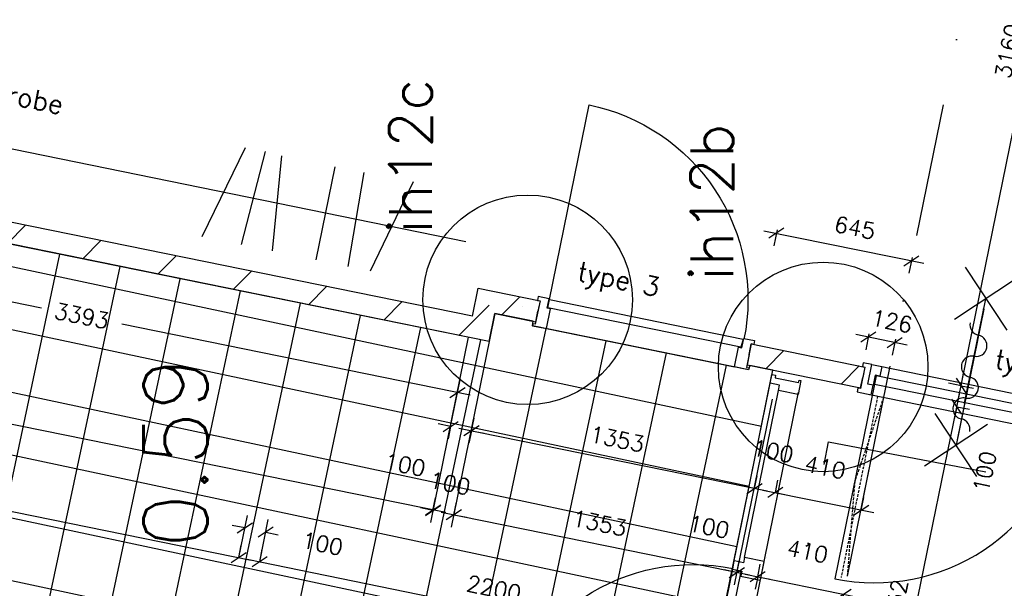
# Model space of a CAD drawing. Extents: x -33344 to 2055880, y -64816 to 121260.
# Tile 79 of 133: x 30775 to 35387, y 72201 to 74865. Entities that reach past the tile are written whole.
import ezdxf
from ezdxf.enums import TextEntityAlignment as Align

# ---------------------------------------------------------------- set-up
doc = ezdxf.new("R2010")
doc.units = 0
doc.header["$LTSCALE"] = 50
doc.header["$MEASUREMENT"] = 0
doc.header["$PDMODE"] = 3
doc.header["$PDSIZE"] = 0.1
for name, pattern in [('DASHDOT', [1, 0.5, -0.25, 0, -0.25]), ('DASHED', [0.75, 0.5, -0.25]), ('HIDDEN', [0.375, 0.25, -0.125]), ('STRAM_0WT$1$DASHDOT', [25, 12.5, -6.25, 0, -6.25])]:
    doc.linetypes.add(name, pattern=pattern)
doc.layers.get('0').update_dxf_attribs({"linetype": 'CONTINUOUS'})
doc.layers.get('DEFPOINTS').update_dxf_attribs({"linetype": 'CONTINUOUS'})
for name, color, linetype in [('00', 7, 'CONTINUOUS'), ('_BRANDCOMPART', 6, 'DASHDOT'), ('_DETAILNUMMERS', 4, 'CONTINUOUS'), ('_DETAILNUMMERSTEKST', 4, 'CONTINUOUS'), ('A--A22--_F123-', 9, 'CONTINUOUS'), ('A--L22--', 3, 'CONTINUOUS'), ('A--L22--_F-2--', 7, 'CONTINUOUS'), ('A--L32--', 7, 'CONTINUOUS'), ('A--L32--_F-23-', 2, 'CONTINUOUS'), ('A--L32--_F123-', 1, 'CONTINUOUS'), ('A--L65--', 7, 'CONTINUOUS'), ('A--L65--_F-23-', 7, 'CONTINUOUS'), ('A--L65--_F123-', 7, 'CONTINUOUS'), ('A--M$1A-_F123-', 1, 'CONTINUOUS'), ('A--M1$A-_F123-', 1, 'CONTINUOUS'), ('A--T$1A-_F123-_RN', 4, 'CONTINUOUS'), ('STRAM_0WT$0$A--L$7A-_STRA0', 1, 'STRAM_0WT$1$DASHDOT'), ('TEGELS', 253, 'CONTINUOUS'), ('TEKST_KOZIJNMERK', 2, 'CONTINUOUS'), ('X--LR---_CP', 7, 'CONTINUOUS'), ('XREF', 7, 'CONTINUOUS')]:
    doc.layers.add(name, color=color, linetype=linetype)
doc.styles.add('ALFA-0_25', font='ROMANS')
doc.styles.add('HIEMSTRA', font='romans.shx')
doc.dimstyles.new('STANDARD$0', dxfattribs={"dimscale": 30, "dimtxt": 2.5, "dimasz": 2, "dimexe": 2, "dimexo": 0, "dimgap": 2, "dimtad": 1, "dimdec": 0, "dimzin": 0, "dimtxsty": 'ALFA-0_25', "dimblk1": 'OBLIQUE', "dimblk2": 'OBLIQUE', "dimsah": 1, "dimcen": -3, "dimdle": 2, "dimclrd": 1, "dimclre": 1, "dimclrt": 2, "dimazin": 3, "dimtfac": 0.666667, "dimtofl": 0, "dimtmove": 0, "dimatfit": 3, "dimtvp": 0.833333, "dimtolj": 1, "dimtzin": 0})

# ---------------------------------------------------------------- blocks, each defined once
blk = doc.blocks.new('Q0340081')
at = {"layer": 'A--L32--_F123-', "color": 2, "linetype": 'CONTINUOUS'}
blk.add_lwpolyline([(0, 0), (0, -40), (926.12, -40), (923.12, 0), (0, 0)], close=True, dxfattribs=at)
at = {"layer": 'A--L32--_F123-', "color": 1, "linetype": 'CONTINUOUS'}
blk.add_lwpolyline([(0, -40), (0, -970, 0.4142136), (930, -40)], format="xyb", dxfattribs=at)
blk = doc.blocks.new('DR_930TYPE3')
at = {"layer": 'A--L32--_F123-', "color": 1}
blk.add_line((67, 0), (967, 0), dxfattribs=at)
for points in [[(0, -9), (0, 0), (67, 0), (67, -93.75), (52, -93.75), (52, -139), (0, -139), (0, -121), (12, -121), (12, -9), (0, -9)], [(1034, -9), (1034, 0), (967, 0), (967, -93.75), (982, -93.75), (982, -139), (1034, -139), (1034, -121), (1022, -121), (1022, -9), (1034, -9)]]:
    blk.add_lwpolyline(points, close=True, dxfattribs=at)
at = {"layer": 'X--LR---_CP', "color": 2, "linetype": 'CONTINUOUS'}
blk.add_point((0, 0), dxfattribs=at)
at = {"layer": 'X--LR---_CP', "color": 3, "linetype": 'CONTINUOUS'}
blk.add_point((0, 0), dxfattribs=at)
at = {"layer": 'A--L32--', "linetype": 'CONTINUOUS'}
blk.add_blockref('Q0340081', (53.94, -95.94), dxfattribs=at)
blk = doc.blocks.new('*U1358')
at = {"layer": 'A--A22--_F123-', "linetype": 'CONTINUOUS'}
h = blk.add_hatch(dxfattribs=at)
h.set_pattern_fill('ALFALINE', color=256, scale=300, style=0)
h.set_pattern_definition([(45, (-32935.2, -73416.4), (-212.132, 212.132), [])])
h.paths.add_polyline_path([(0, 0), (39, -59), (-3432.7, 648.2), (-3422.7, 697.2), (-3363.7, 736.2), (-39, 59)])
at = {"layer": 'A--L22--_F-2--', "color": 3, "linetype": 'CONTINUOUS'}
for points in [[(-39, 59), (-39, 59), (-3363.7, 736.2), (-3363.7, 736.2)], [(39, -59), (39, -59), (-3432.7, 648.2), (-3432.7, 648.2)]]:
    blk.add_lwpolyline(points, dxfattribs=at)
blk = doc.blocks.new('_OBLIQUE')
at = {"color": 0, "linetype": 'BYBLOCK'}
blk.add_line((-0.5, -0.5), (0.5, 0.5), dxfattribs=at)
blk = doc.blocks.new('*D330')
at = {"layer": 'A--M$1A-_F123-', "color": 1, "linetype": 'CONTINUOUS'}
for p, q in [((28734, 72970.1), (28746, 73028.9)), ((28675.2, 72982.1), (31860.2, 72333.3)), ((31801.4, 72345.3), (31813.4, 72404))]:
    blk.add_line(p, q, dxfattribs=at)
at = {"layer": 'DEFPOINTS', "color": 0, "linetype": 'CONTINUOUS'}
for p in [(28734, 72970.1), (31801.4, 72345.3), (31801.4, 72345.3)]:
    blk.add_point(p, dxfattribs=at)
at = {"layer": 'A--M$1A-_F123-', "color": 1, "linetype": 'CONTINUOUS', "xscale": 60, "yscale": 60, "zscale": 60}
for p, rotation in [((28734, 72970.1), 168.4862903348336), ((31801.4, 72345.3), 348.4862903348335)]:
    blk.add_blockref('_OBLIQUE', p, dxfattribs=dict(at, rotation=rotation))
at = {"layer": 'A--M$1A-_F123-', "color": 2, "linetype": 'CONTINUOUS', "insert": (30287.2, 72753.2), "char_height": 75, "attachment_point": 5, "rotation": 348.4863, "style": 'ALFA-0_25'}
blk.add_mtext('\\A1;3130', dxfattribs=at)
blk = doc.blocks.new('*D331')
at = {"layer": 'A--M$1A-_F123-', "color": 1, "linetype": 'CONTINUOUS'}
for p, q in [((31801.4, 72345.3), (31841.7, 72543.1)), ((31899.4, 72325.3), (31939.7, 72523.2)), ((31829.8, 72484.3), (31771, 72496.3)), ((31927.8, 72464.4), (31986.5, 72452.4))]:
    blk.add_line(p, q, dxfattribs=at)
at = {"layer": 'DEFPOINTS', "color": 0, "linetype": 'CONTINUOUS'}
for p in [(31927.8, 72464.4), (31801.4, 72345.3), (31899.4, 72325.3)]:
    blk.add_point(p, dxfattribs=at)
at = {"layer": 'A--M$1A-_F123-', "color": 1, "linetype": 'CONTINUOUS', "xscale": 60, "yscale": 60, "zscale": 60}
for p, rotation in [((31829.8, 72484.3), 348.4862903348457), ((31927.8, 72464.4), 168.4862903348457)]:
    blk.add_blockref('_OBLIQUE', p, dxfattribs=dict(at, rotation=rotation))
at = {"layer": 'A--M$1A-_F123-', "color": 2, "linetype": 'CONTINUOUS', "insert": (32193.4, 72410.3), "char_height": 75, "attachment_point": 5, "rotation": 348.4863, "style": 'ALFA-0_25'}
blk.add_mtext('\\A1;100', dxfattribs=at)
blk = doc.blocks.new('*D332')
at = {"layer": 'A--M$1A-_F123-', "color": 1, "linetype": 'CONTINUOUS'}
for p, q in [((31899.4, 72325.3), (31911.4, 72384.1)), ((31840.6, 72337.3), (34113.9, 71874.2)), ((34055.1, 71886.2), (34067.1, 71945))]:
    blk.add_line(p, q, dxfattribs=at)
at = {"layer": 'DEFPOINTS', "color": 0, "linetype": 'CONTINUOUS'}
for p in [(31899.4, 72325.3), (34055.1, 71886.2), (34055.1, 71886.2)]:
    blk.add_point(p, dxfattribs=at)
at = {"layer": 'A--M$1A-_F123-', "color": 1, "linetype": 'CONTINUOUS', "xscale": 60, "yscale": 60, "zscale": 60}
for p, rotation in [((31899.4, 72325.3), 168.4862903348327), ((34055.1, 71886.2), 348.4862903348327)]:
    blk.add_blockref('_OBLIQUE', p, dxfattribs=dict(at, rotation=rotation))
at = {"layer": 'A--M$1A-_F123-', "color": 2, "linetype": 'CONTINUOUS', "insert": (32996.7, 72201.3), "char_height": 75, "attachment_point": 5, "rotation": 348.4863, "style": 'ALFA-0_25'}
blk.add_mtext('\\A1;2200', dxfattribs=at)
blk = doc.blocks.new('*D339')
at = {"layer": 'A--M$1A-_F123-', "color": 1, "linetype": 'CONTINUOUS'}
for p, q in [((27866.2, 74394.6), (27690.2, 73527.4)), ((32770.9, 72557), (27643.3, 73598.1)), ((32876.2, 73377.4), (32700.1, 72510.2))]:
    blk.add_line(p, q, dxfattribs=at)
at = {"layer": 'DEFPOINTS', "color": 0, "linetype": 'CONTINUOUS'}
for p in [(27866.2, 74394.6), (27702.1, 73586.2), (32876.2, 73377.4)]:
    blk.add_point(p, dxfattribs=at)
at = {"layer": 'A--M$1A-_F123-', "color": 1, "linetype": 'CONTINUOUS', "xscale": 60, "yscale": 60, "zscale": 60}
for p, rotation in [((27702.1, 73586.2), 168.523055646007), ((32712.1, 72569), 348.5230556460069)]:
    blk.add_blockref('_OBLIQUE', p, dxfattribs=dict(at, rotation=rotation))
at = {"layer": 'A--M$1A-_F123-', "color": 2, "linetype": 'CONTINUOUS', "insert": (30226.5, 73173.1), "char_height": 75, "attachment_point": 5, "rotation": 348.5231, "style": 'ALFA-0_25'}
blk.add_mtext('\\A1;5112', dxfattribs=at)
blk = doc.blocks.new('*D340')
at = {"layer": 'A--M$1A-_F123-', "color": 1, "linetype": 'CONTINUOUS'}
for p, q in [((32974.2, 73357.4), (32796.9, 72487.1)), ((34299.8, 73087.4), (34122.5, 72217.1)), ((32750.1, 72557.9), (34193.3, 72263.9))]:
    blk.add_line(p, q, dxfattribs=at)
at = {"layer": 'DEFPOINTS', "color": 0, "linetype": 'CONTINUOUS'}
for p in [(32974.2, 73357.4), (34299.8, 73087.4), (34134.5, 72275.9)]:
    blk.add_point(p, dxfattribs=at)
at = {"layer": 'A--M$1A-_F123-', "color": 1, "linetype": 'CONTINUOUS', "xscale": 60, "yscale": 60, "zscale": 60}
for p, rotation in [((32808.9, 72545.9), 168.4862903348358), ((34134.5, 72275.9), 348.4862903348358)]:
    blk.add_blockref('_OBLIQUE', p, dxfattribs=dict(at, rotation=rotation))
at = {"layer": 'A--M$1A-_F123-', "color": 2, "linetype": 'CONTINUOUS', "insert": (33491.1, 72506.4), "char_height": 75, "attachment_point": 5, "rotation": 348.4863, "style": 'ALFA-0_25'}
blk.add_mtext('\\A1;1353', dxfattribs=at)
blk = doc.blocks.new('*D350')
at = {"layer": 'A--M$1A-_F123-', "color": 1, "linetype": 'CONTINUOUS'}
for p, q in [((34763.1, 71080.2), (35176.8, 73110.8)), ((35164.8, 73052.1), (35223.6, 73040.1)), ((34775.1, 71139), (34833.9, 71127))]:
    blk.add_line(p, q, dxfattribs=at)
at = {"layer": 'DEFPOINTS', "color": 0, "linetype": 'CONTINUOUS'}
for p in [(35164.8, 73052.1), (35164.8, 73052.1), (34775.1, 71139)]:
    blk.add_point(p, dxfattribs=at)
at = {"layer": 'A--M$1A-_F123-', "color": 1, "linetype": 'CONTINUOUS', "xscale": 60, "yscale": 60, "zscale": 60}
for p, rotation in [((35164.8, 73052.1), 78.48629032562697), ((34775.1, 71139), 258.486290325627)]:
    blk.add_blockref('_OBLIQUE', p, dxfattribs=dict(at, rotation=rotation))
at = {"layer": 'A--M$1A-_F123-', "color": 2, "linetype": 'CONTINUOUS', "insert": (34874.4, 72115), "char_height": 75, "attachment_point": 5, "rotation": 78.4863, "style": 'ALFA-0_25'}
blk.add_mtext('\\A1;1952', dxfattribs=at)
blk = doc.blocks.new('*D353')
at = {"layer": 'A--M$1A-_F123-', "color": 1, "linetype": 'CONTINUOUS'}
for p, q in [((29469, 73636.8), (29513.4, 73854.8)), ((29442.6, 73808), (30877.5, 73515.7)), ((32884.9, 73106.8), (31254, 73439)), ((32793.7, 72959.6), (32838.1, 73177.6))]:
    blk.add_line(p, q, dxfattribs=at)
at = {"layer": 'DEFPOINTS', "color": 0, "linetype": 'CONTINUOUS'}
for p in [(29469, 73636.8), (32826.1, 73118.8), (32793.7, 72959.6)]:
    blk.add_point(p, dxfattribs=at)
at = {"layer": 'A--M$1A-_F123-', "color": 1, "linetype": 'CONTINUOUS', "xscale": 60, "yscale": 60, "zscale": 60}
for p, rotation in [((29501.4, 73796), 168.4862903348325), ((32826.1, 73118.8), 348.4862903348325)]:
    blk.add_blockref('_OBLIQUE', p, dxfattribs=dict(at, rotation=rotation))
at = {"layer": 'A--M$1A-_F123-', "color": 2, "linetype": 'CONTINUOUS', "insert": (31065.8, 73477.4), "char_height": 75, "attachment_point": 5, "rotation": 348.4863, "style": 'ALFA-0_25'}
blk.add_mtext('\\A1;3393', dxfattribs=at)
blk = doc.blocks.new('*D400')
at = {"layer": 'A--M$1A-_F123-', "color": 1, "linetype": 'CONTINUOUS'}
for p, q in [((35172.8, 73091.2), (35827.4, 76305)), ((35815.5, 76246.2), (35756.7, 76258.2)), ((35184.8, 73150), (35126, 73162))]:
    blk.add_line(p, q, dxfattribs=at)
at = {"layer": 'DEFPOINTS', "color": 0, "linetype": 'CONTINUOUS'}
for p in [(35815.5, 76246.2), (35815.5, 76246.2), (35184.8, 73150)]:
    blk.add_point(p, dxfattribs=at)
at = {"layer": 'A--M$1A-_F123-', "color": 1, "linetype": 'CONTINUOUS', "xscale": 60, "yscale": 60, "zscale": 60}
for p, rotation in [((35815.5, 76246.2), 78.48629034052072), ((35184.8, 73150), 258.4862903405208)]:
    blk.add_blockref('_OBLIQUE', p, dxfattribs=dict(at, rotation=rotation))
at = {"layer": 'A--M$1A-_F123-', "color": 2, "linetype": 'CONTINUOUS', "insert": (35404.6, 74717.6), "char_height": 75, "attachment_point": 5, "rotation": 78.4863, "style": 'ALFA-0_25'}
blk.add_mtext('\\A1;3160', dxfattribs=at)
blk = doc.blocks.new('*D401')
at = {"layer": 'A--M$1A-_F123-', "color": 1, "linetype": 'CONTINUOUS'}
for p, q in [((32793.7, 72959.6), (32734.9, 72971.5)), ((32793.7, 72959.6), (32781.7, 72900.8)), ((32891.7, 72939.6), (32879.7, 72880.8)), ((32891.7, 72939.6), (32950.5, 72927.6))]:
    blk.add_line(p, q, dxfattribs=at)
at = {"layer": 'DEFPOINTS', "color": 0, "linetype": 'CONTINUOUS'}
for p in [(32793.7, 72959.6), (32891.7, 72939.6), (32891.7, 72939.6)]:
    blk.add_point(p, dxfattribs=at)
at = {"layer": 'A--M$1A-_F123-', "color": 1, "linetype": 'CONTINUOUS', "xscale": 60, "yscale": 60, "zscale": 60}
for p, rotation in [((32793.7, 72959.6), 348.4862903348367), ((32891.7, 72939.6), 168.4862903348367)]:
    blk.add_blockref('_OBLIQUE', p, dxfattribs=dict(at, rotation=rotation))
at = {"layer": 'A--M$1A-_F123-', "color": 2, "linetype": 'CONTINUOUS', "insert": (32790.3, 72692.4), "char_height": 75, "attachment_point": 5, "rotation": 348.4863, "style": 'ALFA-0_25'}
blk.add_mtext('\\A1;100', dxfattribs=at)
blk = doc.blocks.new('*D402')
at = {"layer": 'A--M$1A-_F123-', "color": 1, "linetype": 'CONTINUOUS'}
for p, q in [((32891.7, 72939.6), (32903.6, 72998.4)), ((32832.9, 72951.6), (34276, 72657.6)), ((34217.2, 72669.6), (34229.2, 72728.4))]:
    blk.add_line(p, q, dxfattribs=at)
at = {"layer": 'DEFPOINTS', "color": 0, "linetype": 'CONTINUOUS'}
for p in [(32891.7, 72939.6), (34217.2, 72669.6), (34217.2, 72669.6)]:
    blk.add_point(p, dxfattribs=at)
at = {"layer": 'A--M$1A-_F123-', "color": 1, "linetype": 'CONTINUOUS', "xscale": 60, "yscale": 60, "zscale": 60}
for p, rotation in [((32891.7, 72939.6), 168.4862903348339), ((34217.2, 72669.6), 348.4862903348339)]:
    blk.add_blockref('_OBLIQUE', p, dxfattribs=dict(at, rotation=rotation))
at = {"layer": 'A--M$1A-_F123-', "color": 2, "linetype": 'CONTINUOUS', "insert": (33573.9, 72900.1), "char_height": 75, "attachment_point": 5, "rotation": 348.4863, "style": 'ALFA-0_25'}
blk.add_mtext('\\A1;1353', dxfattribs=at)
blk = doc.blocks.new('*D403')
at = {"layer": 'A--M$1A-_F123-', "color": 1, "linetype": 'CONTINUOUS'}
for p, q in [((34217.2, 72669.6), (34229.2, 72728.4)), ((34315.2, 72649.6), (34327.2, 72708.4)), ((34217.2, 72669.6), (34158.5, 72681.6)), ((34315.2, 72649.6), (34374, 72637.6))]:
    blk.add_line(p, q, dxfattribs=at)
at = {"layer": 'DEFPOINTS', "color": 0, "linetype": 'CONTINUOUS'}
for p in [(34217.2, 72669.6), (34315.2, 72649.6), (34315.2, 72649.6)]:
    blk.add_point(p, dxfattribs=at)
at = {"layer": 'A--M$1A-_F123-', "color": 1, "linetype": 'CONTINUOUS', "xscale": 60, "yscale": 60, "zscale": 60}
for p, rotation in [((34217.2, 72669.6), 348.4862903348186), ((34315.2, 72649.6), 168.4862903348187)]:
    blk.add_blockref('_OBLIQUE', p, dxfattribs=dict(at, rotation=rotation))
at = {"layer": 'A--M$1A-_F123-', "color": 2, "linetype": 'CONTINUOUS', "insert": (34303.7, 72843.3), "char_height": 75, "attachment_point": 5, "rotation": 348.4863, "style": 'ALFA-0_25'}
blk.add_mtext('\\A1;100', dxfattribs=at)
blk = doc.blocks.new('*D404')
at = {"layer": 'A--M$1A-_F123-', "color": 1, "linetype": 'CONTINUOUS'}
for p, q in [((34315.2, 72649.6), (34327.2, 72708.4)), ((34256.4, 72661.6), (34775.8, 72555.8)), ((34717, 72567.8), (34729, 72626.6))]:
    blk.add_line(p, q, dxfattribs=at)
at = {"layer": 'DEFPOINTS', "color": 0, "linetype": 'CONTINUOUS'}
for p in [(34315.2, 72649.6), (34717, 72567.8), (34717, 72567.8)]:
    blk.add_point(p, dxfattribs=at)
at = {"layer": 'A--M$1A-_F123-', "color": 1, "linetype": 'CONTINUOUS', "xscale": 60, "yscale": 60, "zscale": 60}
for p, rotation in [((34315.2, 72649.6), 168.4862903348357), ((34717, 72567.8), 348.4862903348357)]:
    blk.add_blockref('_OBLIQUE', p, dxfattribs=dict(at, rotation=rotation))
at = {"layer": 'A--M$1A-_F123-', "color": 2, "linetype": 'CONTINUOUS', "insert": (34548.5, 72767.9), "char_height": 75, "attachment_point": 5, "rotation": 348.4863, "style": 'ALFA-0_25'}
blk.add_mtext('\\A1;410', dxfattribs=at)
blk = doc.blocks.new('*D430')
at = {"layer": 'A--M$1A-_F123-', "color": 1, "linetype": 'CONTINUOUS'}
for p, q in [((35184.8, 73150), (35196.7, 73208.8)), ((35184.8, 73150), (35243.6, 73138.1)), ((35164.8, 73052.1), (35152.8, 72993.3)), ((35164.8, 73052.1), (35223.6, 73040.1))]:
    blk.add_line(p, q, dxfattribs=at)
at = {"layer": 'DEFPOINTS', "color": 0, "linetype": 'CONTINUOUS'}
for p in [(35184.8, 73150), (35164.8, 73052.1), (35164.8, 73052.1)]:
    blk.add_point(p, dxfattribs=at)
at = {"layer": 'A--M$1A-_F123-', "color": 1, "linetype": 'CONTINUOUS', "xscale": 60, "yscale": 60, "zscale": 60}
for p, rotation in [((35184.8, 73150), 258.48628470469), ((35164.8, 73052.1), 78.48628470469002)]:
    blk.add_blockref('_OBLIQUE', p, dxfattribs=dict(at, rotation=rotation))
at = {"layer": 'A--M$1A-_F123-', "color": 2, "linetype": 'CONTINUOUS', "insert": (35295.4, 72747.5), "char_height": 75, "attachment_point": 5, "rotation": 78.4863, "style": 'ALFA-0_25'}
blk.add_mtext('\\A1;100', dxfattribs=at)
blk = doc.blocks.new('*D446')
at = {"layer": 'A--M$1A-_F123-', "color": 1, "linetype": 'CONTINUOUS'}
for p, q in [((34134.5, 72275.9), (34146.4, 72334.7)), ((34134.5, 72275.9), (34075.7, 72287.8)), ((34232.5, 72255.9), (34244.4, 72314.7)), ((34232.5, 72255.9), (34291.2, 72243.9))]:
    blk.add_line(p, q, dxfattribs=at)
at = {"layer": 'DEFPOINTS', "color": 0, "linetype": 'CONTINUOUS'}
for p in [(34134.5, 72275.9), (34232.5, 72255.9), (34232.5, 72255.9)]:
    blk.add_point(p, dxfattribs=at)
at = {"layer": 'A--M$1A-_F123-', "color": 1, "linetype": 'CONTINUOUS', "xscale": 60, "yscale": 60, "zscale": 60}
for p, rotation in [((34134.5, 72275.9), 348.4862903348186), ((34232.5, 72255.9), 168.4862903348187)]:
    blk.add_blockref('_OBLIQUE', p, dxfattribs=dict(at, rotation=rotation))
at = {"layer": 'A--M$1A-_F123-', "color": 2, "linetype": 'CONTINUOUS', "insert": (34003.7, 72489.6), "char_height": 75, "attachment_point": 5, "rotation": 348.4863, "style": 'ALFA-0_25'}
blk.add_mtext('\\A1;100', dxfattribs=at)
blk = doc.blocks.new('*D447')
at = {"layer": 'A--M$1A-_F123-', "color": 1, "linetype": 'CONTINUOUS'}
for p, q in [((34173.7, 72267.9), (34693, 72162.1)), ((34232.5, 72255.9), (34220.5, 72197.1)), ((34634.2, 72174.1), (34622.2, 72115.3))]:
    blk.add_line(p, q, dxfattribs=at)
at = {"layer": 'DEFPOINTS', "color": 0, "linetype": 'CONTINUOUS'}
for p in [(34232.5, 72255.9), (34634.2, 72174.1), (34634.2, 72174.1)]:
    blk.add_point(p, dxfattribs=at)
at = {"layer": 'A--M$1A-_F123-', "color": 1, "linetype": 'CONTINUOUS', "xscale": 60, "yscale": 60, "zscale": 60}
for p, rotation in [((34232.5, 72255.9), 168.4862903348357), ((34634.2, 72174.1), 348.4862903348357)]:
    blk.add_blockref('_OBLIQUE', p, dxfattribs=dict(at, rotation=rotation))
at = {"layer": 'A--M$1A-_F123-', "color": 2, "linetype": 'CONTINUOUS', "insert": (34465.8, 72374.2), "char_height": 75, "attachment_point": 5, "rotation": 348.4863, "style": 'ALFA-0_25'}
blk.add_mtext('\\A1;410', dxfattribs=at)
blk = doc.blocks.new('*D448')
at = {"layer": 'A--M$1A-_F123-', "color": 1, "linetype": 'CONTINUOUS'}
for p, q in [((32710.9, 72565.9), (32722.9, 72624.6)), ((32808.9, 72545.9), (32820.9, 72604.7)), ((32710.9, 72565.9), (32652.1, 72577.8)), ((32808.9, 72545.9), (32867.7, 72533.9))]:
    blk.add_line(p, q, dxfattribs=at)
at = {"layer": 'DEFPOINTS', "color": 0, "linetype": 'CONTINUOUS'}
for p in [(32710.9, 72565.9), (32808.9, 72545.9), (32808.9, 72545.9)]:
    blk.add_point(p, dxfattribs=at)
at = {"layer": 'A--M$1A-_F123-', "color": 1, "linetype": 'CONTINUOUS', "xscale": 60, "yscale": 60, "zscale": 60}
for p, rotation in [((32710.9, 72565.9), 348.4862903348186), ((32808.9, 72545.9), 168.4862903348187)]:
    blk.add_blockref('_OBLIQUE', p, dxfattribs=dict(at, rotation=rotation))
at = {"layer": 'A--M$1A-_F123-', "color": 2, "linetype": 'CONTINUOUS', "insert": (32580.1, 72779.6), "char_height": 75, "attachment_point": 5, "rotation": 348.4863, "style": 'ALFA-0_25'}
blk.add_mtext('\\A1;100', dxfattribs=at)
blk = doc.blocks.new('*U1234')
at = {"layer": 'A--A22--_F123-', "linetype": 'CONTINUOUS'}
h = blk.add_hatch(dxfattribs=at)
h.set_pattern_fill('ALFALINE', color=256, scale=300, style=0)
h.set_pattern_definition([(45, (-32935.2, -73416.4), (-212.132, 212.132), [])])
h.paths.add_polyline_path([(0, 0), (39, -59), (65.8, 72.3), (26.7, 131.3), (-12.3, 190.3), (-39, 59)])
at = {"layer": 'A--L22--_F-2--', "color": 3, "linetype": 'CONTINUOUS'}
for points in [[(-39, 59), (-39, 59), (-12.3, 190.3), (-12.3, 190.3)], [(39, -59), (39, -59), (65.8, 72.3), (65.8, 72.3)]]:
    blk.add_lwpolyline(points, dxfattribs=at)
blk = doc.blocks.new('DR_930TYPE12')
at = {"layer": 'A--L32--_F123-'}
for p, q in [((962, 74), (1890, 74)), ((1025, 28.8), (1823, 28.7))]:
    blk.add_line(p, q, dxfattribs=at)
at = {"layer": 'A--L32--_F123-', "color": 1}
blk.add_line((30, -65), (1833.3, -65), dxfattribs=at)
at = {"layer": 'A--L32--_F123-'}
for points in [[(-12, -56), (-12, -65), (55, -65), (55, 28.8), (30, 28.8), (30, 74), (-12, 74), (-12, 56), (0, 56), (0, -56), (-12, -56)], [(937, -65), (1023, -65), (1025, -65), (1025, 28.8), (1025, 28.8), (1000, 28.8), (1000, 72), (998, 74), (962, 74), (960, 72), (960, 28.8), (937, 28.8), (935, 28.8), (935, -65)], [(1890, -56), (1890, -65), (1823, -65), (1823, 28.8), (1848, 28.8), (1848, 74), (1890, 74), (1890, 56), (1878, 56), (1878, -56), (1890, -56)]]:
    blk.add_lwpolyline(points, close=True, dxfattribs=at)
at = {"layer": 'A--L32--', "linetype": 'CONTINUOUS', "xscale": -1, "rotation": 180}
blk.add_blockref('Q0340081', (33.4, 31.8), dxfattribs=at)
blk = doc.blocks.new('S060204-')
at = {"layer": 'A--L65--_F-23-', "color": 255}
blk.add_circle((0, 0), 0.0123, dxfattribs=at)
at = {"layer": 'A--L65--_F123-', "color": 1, "linetype": 'CONTINUOUS'}
for points in [[(-1.25, 6.25), (1.25, 3.75)], [(1.25, 6.25), (-1.25, 3.75)], [(0, 0), (0, 5)]]:
    blk.add_lwpolyline(points, dxfattribs=at)
blk = doc.blocks.new('S060205A')
at = {"layer": 'A--L65--_F-23-', "color": 255}
blk.add_circle((0, -0.0123), 0.0123, dxfattribs=at)
at = {"layer": 'A--L65--_F123-', "color": 1, "linetype": 'CONTINUOUS'}
blk.add_lwpolyline([(0, -0.0123), (0, 6.2377)], dxfattribs=at)
for points in [[(-0.5, 5.7377, 0.41), (0, 5.2377)], [(0, 4.2377, 1), (0, 5.2377)], [(0, 4.2377, 1), (0, 3.2377)], [(0, 2.2377, 1), (0, 3.2377)], [(0, 2.2377, 1), (0, 1.2377)], [(0.5, 0.7377, 0.41), (0, 1.2377)]]:
    blk.add_lwpolyline(points, format="xyb", dxfattribs=at)
at = {"layer": 'A--L65--', "xscale": -1}
blk.add_blockref('S060204-', (0, 1.4877), dxfattribs=at)
blk.add_blockref('S060204-', (0, 1.4877), dxfattribs=at)
at = {"layer": 'A--L65--', "rotation": 180}
blk.add_blockref('S060204-', (0, 4.4877), dxfattribs=at)
blk.add_blockref('S060204-', (0, 4.4877), dxfattribs=at)
blk = doc.blocks.new('DR_2X930TYPE5BR')
at = {"layer": 'A--L32--_F-23-'}
for points in [[(-1962.6, 392.6), (-1966.2, 375), (-1900.6, 361.6), (-1891.6, 405.7), (-1916.1, 410.7), (-1897.3, 502.8), (-1938.5, 511.2), (-1942.1, 493.6), (-1930.3, 491.2), (-1950.9, 390.2), (-1962.6, 392.6)], [(-19.5, -3.2), (-23.1, -20.8), (-88.8, -7.4), (-79.8, 36.7), (-55.3, 31.7), (-36.5, 123.8), (4.6, 115.4), (1, 97.8), (-10.7, 100.2), (-31.3, -0.8), (-19.5, -3.2)]]:
    blk.add_lwpolyline(points, close=True, dxfattribs=at)
blk.add_lwpolyline([(-1897.3, 502.8), (-1851.3, 493.4), (-1860.3, 448.9), (-1882.6, 453.4), (-1891.6, 405.7)], dxfattribs=at)
at = {"layer": 'A--L32--_F123-'}
for p, q in [((-1866, 496.4), (-36.5, 123.8)), ((-1915.3, 364.6), (-88.8, -7.4))]:
    blk.add_line(p, q, dxfattribs=at)
at = {"layer": 'A--L32--', "linetype": 'CONTINUOUS', "extrusion": (0, 0, -1), "xscale": -1, "zscale": -1, "rotation": 191.5137096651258}
blk.add_blockref('Q0340081', (60.1, 35.2), dxfattribs=at)
at = {"layer": 'A--L32--', "linetype": 'CONTINUOUS', "rotation": 348.4862903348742}
blk.add_blockref('Q0340081', (-1877, 450.2), dxfattribs=at)
at = {"layer": 'A--L65--', "xscale": 99.99999999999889, "yscale": 100, "zscale": 2, "rotation": 168.4862903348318}
for p in [(-1373.5, 761.2), (-441.5, 571.3)]:
    blk.add_blockref('S060205A', p, dxfattribs=at)
blk = doc.blocks.new('*D688')
at = {"layer": 'A--M1$A-_F123-', "color": 1}
for p, q in [((34261.3, 73876.5), (35011.1, 73723.8)), ((34323.2, 73880.1), (34308.1, 73805.7)), ((34955.5, 73751.3), (34940.3, 73676.9))]:
    blk.add_line(p, q, dxfattribs=at)
at = {"layer": 'DEFPOINTS', "color": 0}
for p in [(34323.2, 73880.1), (34955.5, 73751.3), (34952.3, 73735.7)]:
    blk.add_point(p, dxfattribs=at)
at = {"layer": 'A--M1$A-_F123-', "color": 1, "xscale": 60, "yscale": 60, "zscale": 60}
for p, rotation in [((34320, 73864.5), 168.4862903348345), ((34952.3, 73735.7), 348.4862903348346)]:
    blk.add_blockref('_OBLIQUE', p, dxfattribs=dict(at, rotation=rotation))
at = {"layer": 'A--M1$A-_F123-', "color": 2, "insert": (34687.7, 73890.5), "char_height": 75, "attachment_point": 5, "rotation": 348.4863, "style": 'ALFA-0_25'}
blk.add_mtext('\\A1;645', dxfattribs=at)
blk = doc.blocks.new('*D710')
at = {"layer": 'A--M1$A-_F123-', "color": 1}
for p, q in [((34933, 73340.4), (34691.6, 73389.5)), ((34753.6, 73393.1), (34738.4, 73318.8)), ((34877.4, 73367.9), (34862.2, 73293.5))]:
    blk.add_line(p, q, dxfattribs=at)
at = {"layer": 'DEFPOINTS', "color": 0}
for p in [(34753.6, 73393.1), (34750.4, 73377.6), (34877.4, 73367.9)]:
    blk.add_point(p, dxfattribs=at)
at = {"layer": 'A--M1$A-_F123-', "color": 1, "xscale": 60, "yscale": 60, "zscale": 60}
for p, rotation in [((34750.4, 73377.6), 168.4862898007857), ((34874.2, 73352.3), 348.4862898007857)]:
    blk.add_blockref('_OBLIQUE', p, dxfattribs=dict(at, rotation=rotation))
at = {"layer": 'A--M1$A-_F123-', "color": 2, "insert": (34861, 73451.5), "char_height": 75, "attachment_point": 5, "rotation": 348.4863, "style": 'ALFA-0_25'}
blk.add_mtext('\\A1;126', dxfattribs=at)
blk = doc.blocks.new('DETAILNR')
at = {"layer": '_DETAILNUMMERS'}
blk.add_circle((32.9, -23.2), 490.7, dxfattribs=at)
at = {"layer": 'X--LR---_CP'}
blk.add_point((0, 0), dxfattribs=at)
at = {"layer": '_DETAILNUMMERSTEKST', "style": 'ALFA-0_25'}
blk.add_attdef('DETAILNR', text='', height=200, rotation=90, dxfattribs=at).set_placement((-618.4, 223.8), align=Align.RIGHT)
blk = doc.blocks.new('STRAM_0WT')
at = {"layer": 'STRAM_0WT$0$A--L$7A-_STRA0'}
blk.add_line((-35527.847, 66718.097), (-57057.909, -38976.081), dxfattribs=at)
blk = doc.blocks.new('*U1182')
at = {"layer": 'A--A22--_F123-', "linetype": 'CONTINUOUS'}
h = blk.add_hatch(dxfattribs=at)
h.set_pattern_fill('ALFALINE', color=256, scale=300, style=0)
h.set_pattern_definition([(45, (-34192.2, -73297.08), (-212.132, 212.132), [])])
h.paths.add_polyline_path([(0, 0), (10, 49), (542, -59.4), (532, -108.4), (522, -157.4), (-10, -49)])
at = {"layer": 'A--L22--_F-2--', "color": 3, "linetype": 'CONTINUOUS'}
for points in [[(0, 0), (10, 49), (542, -59.4), (532, -108.4)], [(0, 0), (-10, -49), (522, -157.4), (532, -108.4)]]:
    blk.add_lwpolyline(points, dxfattribs=at)
blk = doc.blocks.new('*U1161')
at = {"layer": 'A--A22--_F123-', "linetype": 'CONTINUOUS'}
h = blk.add_hatch(dxfattribs=at)
h.set_pattern_fill('ALFALINE', color=256, scale=300, style=0)
h.set_pattern_definition([(45, (-32961.93, -73547.7), (-212.132, 212.132), [])])
h.paths.add_polyline_path([(0, 0), (-39, 59), (250.6, 0), (240.6, -49), (230.6, -98), (39, -59)])
at = {"layer": 'A--L22--_F-2--', "color": 3, "linetype": 'CONTINUOUS'}
for points in [[(-39, 59), (-39, 59), (250.6, 0), (240.6, -49)], [(39, -59), (39, -59), (230.6, -98), (240.6, -49)]]:
    blk.add_lwpolyline(points, dxfattribs=at)

msp = doc.modelspace()

# ---------------------------------------------------------------- hatches: boundary and pattern name
at = {"layer": 'TEGELS', "linetype": 'CONTINUOUS'}
h = msp.add_hatch(dxfattribs=at)
h.set_pattern_fill('NET', color=256, scale=2300, angle=348, style=0)
h.paths.add_polyline_path([(27866.2, 74394.6), (27843.9, 74285), (27861.6, 74281.4), (27655.2, 73268.2), (27637.5, 73271.8), (27504.7, 72620), (27528.9, 72615.1), (27533.3, 72634.8), (28497.5, 72438.4), (28493.4, 72418.6), (29496.6, 72214.2), (29502.5, 72234.6), (30466.7, 72038.1), (30462.5, 72017.6), (31781.7, 71748.8), (31785.3, 71766.5), (31850.9, 71753.1), (31822.2, 71612), (32800.5, 71412.7), (32829.2, 71553.8), (32896.4, 71540.1), (32892.8, 71522.4), (33937.6, 71309.6), (33942.3, 71332.6), (33919.1, 71338.9), (34303, 73223.5), (34195, 73245.5), (34189.8, 73225.1), (33176.6, 73431.5), (33180.8, 73452.1), (33000.9, 73488.7), (32974.2, 73357.4)])

# ---------------------------------------------------------------- linework, layer by layer
at = {"linetype": 'CONTINUOUS'}
for p, q in [((29642, 74483.2), (32865.6, 73826.5)), ((31630.6, 73848.5), (31832.2, 74266.6)), ((31813.6, 73811.2), (31927.3, 74247.3)), ((31959.6, 73781.4), (32002.8, 74226.9)), ((32164.2, 73739.8), (32253, 74175.9)), ((32313.9, 73709.3), (32388.4, 74148.3)), ((32418.2, 73688), (32619.9, 74106.2))]:
    msp.add_line(p, q, dxfattribs=at)
at = {"layer": '_BRANDCOMPART', "ltscale": 30}
msp.add_lwpolyline([(22124.7, 69129.2), (30199.2, 67484.5), (30509.9, 69010), (33649.7, 68370.4), (34564.5, 72888.1), (36329.5, 72548.6), (36335.9, 67455.7)], dxfattribs=at)
at = {"layer": 'A--L32--_F123-'}
msp.add_line((34822.1, 73096.3), (34651.4, 72258.4), dxfattribs=at)
msp.add_point((34358.3, 73183.1), dxfattribs=at)
msp.add_point((34358.3, 73183.1), dxfattribs=at)
at = {"layer": 'A--M$1A-_F123-', "color": 4, "linetype": 'HIDDEN'}
for p, q in [((34794.2, 73102), (34623, 72252.6)), ((34822.1, 73096.3), (34686.6, 72701.9)), ((34686.6, 72701.9), (34651.4, 72258.4))]:
    msp.add_line(p, q, dxfattribs=at)
at = {"layer": 'TEGELS', "linetype": 'CONTINUOUS'}
msp.add_lwpolyline([(30462.5, 72017.6), (31781.7, 71748.8), (31785.3, 71766.5), (31850.9, 71753.1), (31822.2, 71612), (32800.5, 71412.7), (32829.2, 71553.8), (32896.4, 71540.1), (32892.8, 71522.4), (33937.6, 71309.6), (33942.3, 71332.6), (33919.1, 71338.9), (34303, 73223.5), (34195, 73245.5), (34189.8, 73225.1), (33176.6, 73431.5), (33180.8, 73452.1), (33000.9, 73488.7), (32974.2, 73357.4), (27866.2, 74394.6)], dxfattribs=at)
at = {"layer": 'X--LR---_CP'}
msp.add_point((34272, 72346.4), dxfattribs=at)

# ---------------------------------------------------------------- block references
at = {"layer": '00'}
ref = msp.add_blockref('DETAILNR', (33131.4, 73519.9), dxfattribs=dict(at, rotation=90))
ref.add_attrib('DETAILNR', 'ih12c', dxfattribs={"layer": '_DETAILNUMMERSTEKST', "height": 200, "rotation": 90, "style": 'ALFA-0_25'}).set_placement((32705.8, 74590.7), align=Align.RIGHT)
ref = msp.add_blockref('DETAILNR', (34515.8, 73205.4), dxfattribs=dict(at, rotation=90))
ref.add_attrib('DETAILNR', 'ih12b', dxfattribs={"layer": '_DETAILNUMMERSTEKST', "height": 200, "rotation": 90, "style": 'ALFA-0_25'}).set_placement((34117.8, 74379), align=Align.RIGHT)
at = {"layer": 'A--L22--'}
for name, p in [('*U1358', (32935.2, 73416.4)), ('*U1161', (32961.9, 73547.7)), ('*U1182', (34192.2, 73297.1))]:
    msp.add_blockref(name, p, dxfattribs=at)
at = {"layer": 'A--L22--', "linetype": 'CONTINUOUS'}
msp.add_blockref('*U1234', (32935.2, 73416.4), dxfattribs=at)
at = {"layer": 'A--L32--', "xscale": -1}
for p, rotation in [((29832.8, 76041.8), 78.4862903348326), ((33176.6, 73431.5), 168.4862903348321)]:
    msp.add_blockref('DR_930TYPE3', p, dxfattribs=dict(at, rotation=rotation))
at = {"layer": 'A--L32--_F123-'}
msp.add_blockref('DR_2X930TYPE5BR', (36664.5, 72746.5), dxfattribs=at)
at = {"layer": 'A--L32--_F123-', "rotation": 78.48699999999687}
msp.add_blockref('DR_930TYPE12', (33994, 71335.9), dxfattribs=at)
at = {"layer": 'XREF', "linetype": 'DASHED', "ltscale": 20}
msp.add_blockref('STRAM_0WT', (75619.4, 32246.9), dxfattribs=at)

# ---------------------------------------------------------------- texts
at = {"layer": 'A--T$1A-_F123-_RN', "style": 'ALFA-0_25'}
msp.add_text('0.59', height=300, rotation=90, dxfattribs=at).set_placement((31654.7, 72388.3))
at = {"layer": 'TEKST_KOZIJNMERK', "style": 'HIEMSTRA'}
for s, p in [('garderobe ', (30375.6, 74541.3)), ('type 3', (33380.8, 73644.3)), ('type 5b', (35336.5, 73233.4))]:
    msp.add_text(s, height=90, rotation=348.486, dxfattribs=at).set_placement(p)

# ---------------------------------------------------------------- dimensions: what is measured, and where the dimension line sits
at = {"layer": 'A--M$1A-_F123-', "linetype": 'CONTINUOUS'}
for p1, p2, distance, picture, middle in [((35184.8, 73150), (35815.5, 76246.2), 0, '*D400', (35404.6, 74717.6)), ((32876.2, 73377.4), (27866.2, 74394.6), 824.9, '*D339', (30226.5, 73173.1)), ((32974.2, 73357.4), (34299.8, 73087.4), -828.2, '*D340', (33491.1, 72506.4)), ((34775.1, 71139), (35164.8, 73052.1), 0, '*D350', (34874.4, 72115)), ((28734, 72970.1), (31801.4, 72345.3), 0, '*D330', (30287.2, 72753.2)), ((32793.7, 72959.6), (32891.7, 72939.6), 0, '*D401', (32790.3, 72692.4)), ((32891.7, 72939.6), (34217.2, 72669.6), 0, '*D402', (33573.9, 72900.1)), ((34217.2, 72669.6), (34315.2, 72649.6), 0, '*D403', (34303.7, 72843.3)), ((31899.4, 72325.3), (34055.1, 71886.2), 0, '*D332', (32996.7, 72201.3))]:
    dim = msp.add_aligned_dim(p1=p1, p2=p2, distance=distance, dimstyle='STANDARD$0', dxfattribs=at)
    dim.commit()
    dim.dimension.update_dxf_attribs({"geometry": picture, "text_midpoint": middle})
for base, p1, p2, angle, picture, middle in [((32826.1, 73118.8), (29469, 73636.8), (32793.7, 72959.6), 348.4863, '*D353', (31065.8, 73477.4)), ((35164.8, 73052.1), (35184.8, 73150), (35164.8, 73052.1), 258.4863, '*D430', (35295.4, 72747.5)), ((32808.9, 72545.9), (32710.9, 72565.9), (32808.9, 72545.9), 348.4863, '*D448', (32580.1, 72779.6)), ((34717, 72567.8), (34315.2, 72649.6), (34717, 72567.8), 348.4863, '*D404', (34548.5, 72767.9)), ((34232.5, 72255.9), (34134.5, 72275.9), (34232.5, 72255.9), 348.4863, '*D446', (34003.7, 72489.6)), ((31927.8, 72464.4), (31801.4, 72345.3), (31899.4, 72325.3), 348.4863, '*D331', (32193.4, 72410.3)), ((34634.2, 72174.1), (34232.5, 72255.9), (34634.2, 72174.1), 348.4863, '*D447', (34465.8, 72374.2))]:
    dim = msp.add_linear_dim(base=base, p1=p1, p2=p2, angle=angle, dimstyle='STANDARD$0', dxfattribs=at)
    dim.commit()
    dim.dimension.update_dxf_attribs({"geometry": picture, "text_midpoint": middle, "dimtype": 161})
at = {"layer": 'A--M1$A-_F123-'}
for base, p1, p2, angle, picture, middle in [((34952.3, 73735.7), (34323.2, 73880.1), (34955.5, 73751.3), 348.4863, '*D688', (34687.7, 73890.5)), ((34750.4, 73377.6), (34877.4, 73367.9), (34753.6, 73393.1), 168.4863, '*D710', (34861, 73451.5))]:
    dim = msp.add_linear_dim(base=base, p1=p1, p2=p2, angle=angle, dimstyle='STANDARD$0', dxfattribs=at)
    dim.commit()
    dim.dimension.update_dxf_attribs({"geometry": picture, "text_midpoint": middle, "dimtype": 161})

doc.saveas('drawing.dxf')
